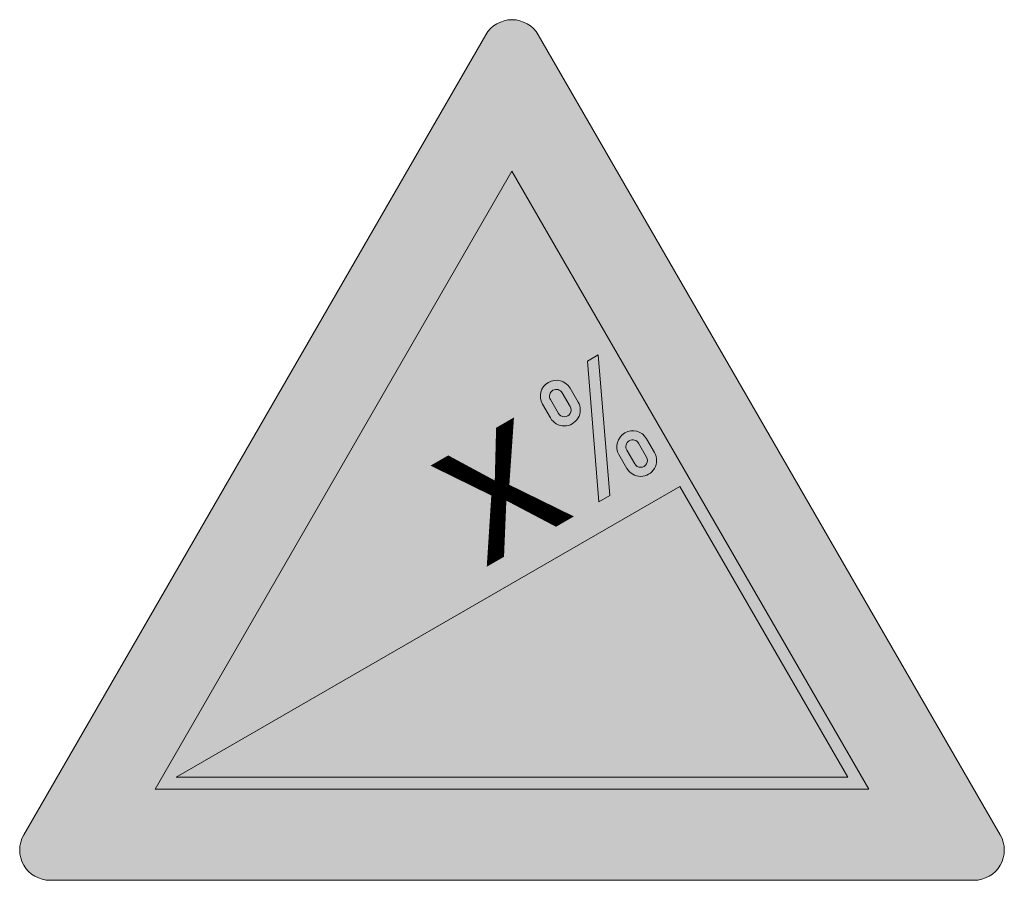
# Model space of a CAD drawing. Header units: metres. Extents: x -0.00229 to 0.00229, y -0.00138 to 0.00262.
import ezdxf
from ezdxf.enums import TextEntityAlignment as Align

# ---------------------------------------------------------------- set-up
doc = ezdxf.new("R2010")
doc.units = ezdxf.units.M
for name, color, linetype, lineweight in [('VKZ_110-00_flf', 1, 'Continuous', 0), ('VKZ_110-00_sym', 7, 'Continuous', 0), ('VKZ_110-00_txt', 7, 'Continuous', 0)]:
    doc.layers.add(name, color=color, linetype=linetype, lineweight=lineweight)
doc.styles.add('RNV_Ari_0001_00.7', font='arial.ttf', dxfattribs={"height": 0.0007})

msp = doc.modelspace()

# ---------------------------------------------------------------- hatches: boundary and pattern name
at = {"layer": 'VKZ_110-00_flf'}
h = msp.add_hatch(color=256, dxfattribs=at)
h.dxf.hatch_style = 1
h.paths.add_polyline_path([(-0.0001220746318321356, 0.002549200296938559, -0.5773502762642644), (0.0001220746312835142, 0.002549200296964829), (0.002268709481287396, -0.001168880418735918, -0.5773502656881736), (0.002146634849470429, -0.001380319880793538), (-0.002146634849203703, -0.001380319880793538, -0.57735026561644), (-0.002268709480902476, -0.001168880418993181)])
h.paths.add_polyline_path([(-0.001658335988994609, -0.0009574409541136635), (0.00165833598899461, -0.0009574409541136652), (8.144940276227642e-20, 0.001914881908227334)], flags=16)
h.paths.add_polyline_path([(-3.231133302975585e-05, 0.0008114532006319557), (-0.0001147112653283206, 0.0007638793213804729), (0.0002706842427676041, 0.0004980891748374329), (0.0001379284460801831, 0.0004214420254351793), (5.335266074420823e-05, 0.0005679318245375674), (-1.989222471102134e-05, 0.0005256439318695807), (6.46835606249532e-05, 0.0003791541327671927), (2.348331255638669e-05, 0.0003553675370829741), (6.312793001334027e-05, 0.0002867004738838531), (0.000104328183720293, 0.0003104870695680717), (0.0001492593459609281, 0.0002326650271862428), (0.0002225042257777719, 0.0002749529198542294), (0.0001775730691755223, 0.0003527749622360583), (0.0003927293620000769, 0.0004769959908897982), (0.000355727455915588, 0.0005410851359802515)], flags=0)
h.paths.add_polyline_path([(-0.0004191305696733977, 0.0005088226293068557), (-0.0003821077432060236, 0.0004446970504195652, 1.000000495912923), (-0.0002539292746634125, 0.0005187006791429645), (-0.0002909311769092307, 0.000582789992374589, 0.9997167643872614)], flags=0)
h.paths.add_polyline_path([(-0.000382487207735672, 0.0005299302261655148), (-0.0003454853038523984, 0.0004658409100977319, 1.000000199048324), (-0.0002905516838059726, 0.0004975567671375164), (-0.0003275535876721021, 0.0005616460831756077, 0.9999999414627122)], flags=0)
h.paths.add_polyline_path([(-0.0005679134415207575, 0.0005022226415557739), (-0.0006182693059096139, 0.0004731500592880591), (-7.963092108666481e-05, 0.0001005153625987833), (-2.927506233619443e-05, 0.000129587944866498)], flags=0)
h.paths.add_polyline_path([(-0.0003936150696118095, 8.403714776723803e-05), (-0.0003566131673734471, 1.994784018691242e-05, 0.9997166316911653), (-0.000228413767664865, 9.391519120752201e-05), (-0.0002654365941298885, 0.0001580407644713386, 1.000000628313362)], flags=0)
h.paths.add_polyline_path([(-0.0003569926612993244, 0.0001051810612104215), (-0.0003199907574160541, 4.10917507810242e-05, 0.9996178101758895), (-0.0002650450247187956, 7.27866095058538e-05), (-0.0003020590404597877, 0.0001368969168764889, 1.000000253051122)], flags=0)
h.paths.add_polyline_path([(-0.001560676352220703, -0.0009010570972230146), (0.001560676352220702, -0.0009010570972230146), (0.000780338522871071, 0.0004505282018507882)], flags=0)
at = {"layer": 'VKZ_110-00_flf', "true_color": 0xffffff}
h = msp.add_hatch(color=7, dxfattribs=at)
h.dxf.hatch_style = 1
h.paths.add_polyline_path([(-9.460931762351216e-20, 0.001914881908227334), (-0.001658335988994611, -0.0009574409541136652), (0.00165833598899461, -0.0009574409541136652)])
h.paths.add_polyline_path([(0.0001788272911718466, 0.0007685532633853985), (0.0001418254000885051, 0.0008326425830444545, -0.9997167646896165), (0.0002699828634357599, 0.0009066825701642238), (0.0003070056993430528, 0.0008425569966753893, -1.000000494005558)], flags=16)
h.paths.add_polyline_path([(0.0002154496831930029, 0.00078969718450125), (0.0001784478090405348, 0.0008537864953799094, -0.9999998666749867), (0.0002333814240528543, 0.0008855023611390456), (0.0002703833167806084, 0.0008214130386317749, -0.9999998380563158)], flags=0)
h.paths.add_polyline_path([(0.0007803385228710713, 0.0004505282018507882), (0.001560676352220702, -0.0009010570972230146), (-0.001560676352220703, -0.0009010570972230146)], flags=16)
h.paths.add_polyline_path([(0.0003500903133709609, 0.00103223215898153), (0.0004004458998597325, 0.00106130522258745), (0.000453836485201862, 0.0004085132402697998), (0.0004034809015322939, 0.0003794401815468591)], flags=16)
h.paths.add_polyline_path([(0.0006250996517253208, 0.0006721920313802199), (0.000662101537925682, 0.000608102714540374, -0.9997166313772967), (0.0005339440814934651, 0.0005340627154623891), (0.0004969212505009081, 0.0005981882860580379, -1.000000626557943)], flags=16)
h.paths.add_polyline_path([(0.0005884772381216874, 0.0006510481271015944), (0.0006254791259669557, 0.0005869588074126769, -0.9996178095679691), (0.0005705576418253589, 0.0005552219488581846), (0.0005335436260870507, 0.0006193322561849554, -1.00000027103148)], flags=0)
h = msp.add_hatch(color=7, dxfattribs=at)
h.dxf.hatch_style = 1
h.paths.add_polyline_path([(0.0002333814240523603, 0.000885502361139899, 0.9999998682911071), (0.0001784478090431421, 0.0008537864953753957), (0.0002154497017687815, 0.0007896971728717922, 1.00000020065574), (0.0002703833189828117, 0.0008214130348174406)])
h = msp.add_hatch(color=7, dxfattribs=at)
h.dxf.hatch_style = 1
h.paths.add_polyline_path([(0.0005884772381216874, 0.0006510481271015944, 1.000000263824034), (0.0005335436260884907, 0.0006193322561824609), (0.0005705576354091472, 0.0005552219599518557, 0.99961794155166), (0.0006254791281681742, 0.0005869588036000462)])
at = {"layer": 'VKZ_110-00_flf'}
h = msp.add_hatch(color=7, dxfattribs=at)
h.dxf.hatch_style = 1
h.paths.add_polyline_path([(0.0007803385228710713, 0.0004505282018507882), (0.001560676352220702, -0.0009010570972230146), (-0.001560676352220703, -0.0009010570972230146)])
at = {"layer": 'VKZ_110-00_sym'}
h = msp.add_hatch(color=256, dxfattribs=at)
h.dxf.hatch_style = 1
h.paths.add_polyline_path([(0.0007803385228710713, 0.0004505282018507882), (0.001560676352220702, -0.0009010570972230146), (-0.001560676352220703, -0.0009010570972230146)])
at = {"layer": 'VKZ_110-00_txt'}
h = msp.add_hatch(color=7, dxfattribs=at)
h.dxf.hatch_style = 1
h.paths.add_polyline_path([(0.0001418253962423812, 0.00083264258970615), (0.0001788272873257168, 0.0007685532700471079, 1.000000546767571), (0.0003070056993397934, 0.0008425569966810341), (0.0002699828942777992, 0.0009066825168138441, 0.9997171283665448)])
h.paths.add_polyline_path([(0.0001784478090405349, 0.0008537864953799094, -0.9999998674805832), (0.0002333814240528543, 0.0008855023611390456), (0.0002703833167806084, 0.0008214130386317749, -1.000000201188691), (0.0002154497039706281, 0.000789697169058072)], flags=16)
h.paths.add_polyline_path([(0.0004004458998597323, 0.00106130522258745), (0.000350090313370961, 0.00103223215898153), (0.0004034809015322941, 0.0003794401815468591), (0.0004538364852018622, 0.0004085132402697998)])
h.paths.add_polyline_path([(0.000496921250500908, 0.0005981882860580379), (0.0005339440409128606, 0.0005340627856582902, 0.9997171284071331), (0.0006621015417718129, 0.0006081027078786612), (0.0006250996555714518, 0.000672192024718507, 1.000000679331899)])
h.paths.add_polyline_path([(0.0005884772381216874, 0.0006510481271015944), (0.0006254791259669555, 0.0005869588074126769, -0.9996178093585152), (0.0005705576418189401, 0.0005552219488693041), (0.0005335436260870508, 0.0006193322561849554, -1.000000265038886)], flags=16)

# ---------------------------------------------------------------- linework, layer by layer
at = {"layer": 'VKZ_110-00_sym'}
for p, q in [((0.0002333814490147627, 0.00088550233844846), (0.0002703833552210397, 0.0008214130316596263)), ((0.0002700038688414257, 0.0009066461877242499), (0.0003070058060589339, 0.00084255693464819)), ((0.0001788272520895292, 0.000768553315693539), (0.0001418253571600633, 0.0008326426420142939)), ((0.0002154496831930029, 0.00078969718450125), (0.0001784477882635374, 0.0008537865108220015)), ((0.0005884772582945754, 0.0006510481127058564), (0.0006254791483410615, 0.0005869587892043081)), ((0.0006250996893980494, 0.0006721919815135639), (0.0006621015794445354, 0.0006081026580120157)), ((0.0005339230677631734, 0.0005340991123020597), (0.0004969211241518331, 0.0005981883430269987)), ((0.0005705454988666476, 0.0005552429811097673), (0.0005335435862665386, 0.0006193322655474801))]:
    msp.add_line(p, q, dxfattribs=at)
msp.add_lwpolyline([(-0.002146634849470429, -0.001380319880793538), (0.002146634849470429, -0.001380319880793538, 0.5773502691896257), (0.002268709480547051, -0.001168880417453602), (0.0001220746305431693, 0.002549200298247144, 0.5773502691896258), (-0.0001220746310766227, 0.002549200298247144), (-0.002268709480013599, -0.001168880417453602, 0.5773502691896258)], format="xyb", close=True, dxfattribs=at)
for points in [[(-0.00165833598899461, -0.0009574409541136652), (0.00165833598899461, -0.0009574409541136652), (-7.504723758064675e-20, 0.001914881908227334)], [(0.000403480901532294, 0.0003794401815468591), (0.000350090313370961, 0.00103223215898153), (0.0004004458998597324, 0.00106130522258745), (0.000453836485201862, 0.0004085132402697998)], [(0.0007803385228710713, 0.0004505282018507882), (-0.001560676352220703, -0.0009010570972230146), (0.001560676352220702, -0.0009010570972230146)]]:
    msp.add_lwpolyline(points, close=True, dxfattribs=at)
for centre, radius, start, end in [((0.00020591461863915, 0.0008696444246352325), 7.400381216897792e-05, 29.99988274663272, 209.9998677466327), ((0.00020591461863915, 0.0008696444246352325), 3.171591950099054e-05, 29.99988274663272, 209.9998677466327), ((0.0002429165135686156, 0.0008055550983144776), 7.400381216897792e-05, 209.9998827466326, 29.99988274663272), ((0.0002429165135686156, 0.0008055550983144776), 3.171591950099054e-05, 209.9998827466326, 29.99988274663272), ((0.0005610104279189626, 0.0006351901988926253), 7.400381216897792e-05, 29.99988274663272, 209.9998677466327), ((0.0005610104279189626, 0.0006351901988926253), 3.171591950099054e-05, 29.99988274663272, 209.9998677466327), ((0.0005980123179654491, 0.0005711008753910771), 7.400381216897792e-05, 209.9998827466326, 29.99988274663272), ((0.0005980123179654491, 0.0005711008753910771), 3.171591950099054e-05, 209.9998827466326, 29.99988274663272)]:
    msp.add_arc(centre, radius, start, end, dxfattribs=at)

# ---------------------------------------------------------------- texts
at = {"layer": 'VKZ_110-00_txt', "style": 'RNV_Ari_0001_00.7'}
msp.add_attdef('x', text='10', height=0.0007, rotation=30.00032309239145, dxfattribs=at).set_placement((0.0002966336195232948, 0.000316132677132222), align=Align.RIGHT)

doc.saveas('drawing.dxf')
